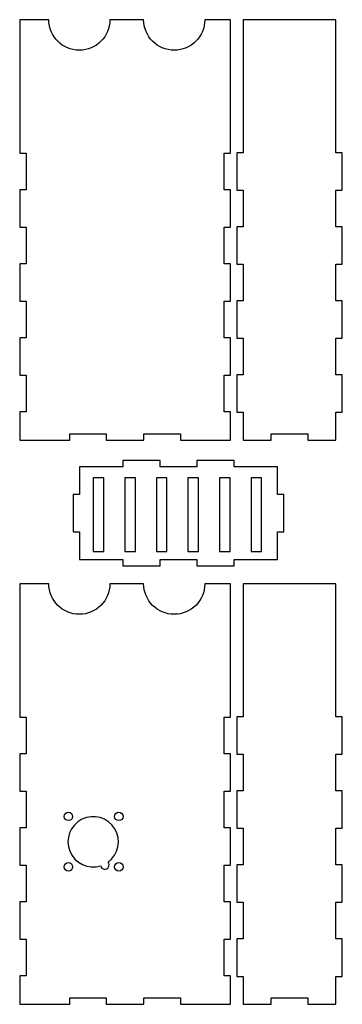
# Model space of a CAD drawing. Extents: x 0 to 153, y -92 to 376.
import ezdxf

# ---------------------------------------------------------------- set-up
doc = ezdxf.new("R2010")
doc.units = 0
for name, color, linetype in [('BACK_OUTSIDECUTPATH', 18, 'CONTINUOUS'), ('BOTTOM_OUTSIDECUTPATH', 18, 'CONTINUOUS'), ('DEFAULT', 18, 'CONTINUOUS'), ('LEFT_OUTSIDECUTPATH', 18, 'CONTINUOUS'), ('RIGHT_OUTSIDECUTPATH', 18, 'CONTINUOUS')]:
    doc.layers.add(name, color=color, linetype=linetype)

msp = doc.modelspace()

# ---------------------------------------------------------------- linework, layer by layer
at = {"layer": 'BACK_OUTSIDECUTPATH'}
for p, q in [((13.82, 376.4), (0, 376.4)), ((0, 376.4), (0, 312.89)), ((58.94, 376.4), (42.91, 376.4)), ((100.2, 376.4), (88.03, 376.4)), ((100.2, 312.89), (100.2, 376.4)), ((0, 312.89), (3, 312.89)), ((3, 312.89), (3, 295.46)), ((97.2, 295.46), (97.2, 312.89)), ((97.2, 312.89), (100.2, 312.89)), ((3, 295.46), (0, 295.46)), ((0, 295.46), (0, 277.64)), ((100.2, 295.46), (97.2, 295.46)), ((100.2, 277.64), (100.2, 295.46)), ((0, 277.64), (3, 277.64)), ((3, 277.64), (3, 260.21)), ((97.2, 260.21), (97.2, 277.64)), ((97.2, 277.64), (100.2, 277.64)), ((3, 260.21), (0, 260.21)), ((0, 260.21), (0, 242.39)), ((100.2, 260.21), (97.2, 260.21)), ((100.2, 242.39), (100.2, 260.21)), ((0, 242.39), (3, 242.39)), ((3, 242.39), (3, 224.96)), ((97.2, 224.96), (97.2, 242.39)), ((97.2, 242.39), (100.2, 242.39)), ((3, 224.96), (0, 224.96)), ((0, 224.96), (0, 207.14)), ((100.2, 224.96), (97.2, 224.96)), ((100.2, 207.14), (100.2, 224.96)), ((0, 207.14), (3, 207.14)), ((3, 207.14), (3, 189.71)), ((97.2, 189.71), (97.2, 207.14)), ((97.2, 207.14), (100.2, 207.14)), ((3, 189.71), (0, 189.71)), ((0, 189.71), (0, 176.2)), ((100.2, 189.71), (97.2, 189.71)), ((100.2, 176.2), (100.2, 189.71)), ((23.76, 176.2), (23.76, 179.2)), ((23.76, 179.2), (41.19, 179.2)), ((41.19, 179.2), (41.19, 176.2)), ((59.01, 176.2), (59.01, 179.2)), ((59.01, 179.2), (76.44, 179.2)), ((76.44, 179.2), (76.44, 176.2)), ((0, 176.2), (23.76, 176.2)), ((41.19, 176.2), (59.01, 176.2)), ((76.44, 176.2), (100.2, 176.2)), ((13.82, 107.87), (0, 107.87)), ((0, 107.87), (0, 44.35)), ((58.94, 107.87), (42.91, 107.87)), ((100.2, 107.87), (88.03, 107.87)), ((100.2, 44.35), (100.2, 107.87)), ((0, 44.35), (3, 44.35)), ((3, 44.35), (3, 26.93)), ((97.2, 26.93), (97.2, 44.35)), ((97.2, 44.35), (100.2, 44.35)), ((3, 26.93), (0, 26.93)), ((0, 26.93), (0, 9.1)), ((100.2, 26.93), (97.2, 26.93)), ((100.2, 9.1), (100.2, 26.93)), ((0, 9.1), (3, 9.1)), ((3, 9.1), (3, -8.32)), ((97.2, -8.32), (97.2, 9.1)), ((97.2, 9.1), (100.2, 9.1)), ((3, -8.32), (0, -8.32)), ((0, -8.32), (0, -26.15)), ((100.2, -8.32), (97.2, -8.32)), ((100.2, -26.15), (100.2, -8.32)), ((0, -26.15), (3, -26.15)), ((3, -26.15), (3, -43.57)), ((97.2, -43.57), (97.2, -26.15)), ((97.2, -26.15), (100.2, -26.15)), ((3, -43.57), (0, -43.57)), ((0, -43.57), (0, -61.4)), ((100.2, -43.57), (97.2, -43.57)), ((100.2, -61.4), (100.2, -43.57)), ((0, -61.4), (3, -61.4)), ((3, -61.4), (3, -78.82)), ((97.2, -78.82), (97.2, -61.4)), ((97.2, -61.4), (100.2, -61.4)), ((3, -78.82), (0, -78.82)), ((0, -78.82), (0, -92.33)), ((100.2, -78.82), (97.2, -78.82)), ((100.2, -92.33), (100.2, -78.82)), ((0, -92.33), (23.76, -92.33)), ((23.76, -92.33), (23.76, -89.33)), ((23.76, -89.33), (41.19, -89.33)), ((41.19, -89.33), (41.19, -92.33)), ((41.19, -92.33), (59.01, -92.33)), ((59.01, -92.33), (59.01, -89.33)), ((59.01, -89.33), (76.44, -89.33)), ((76.44, -89.33), (76.44, -92.33)), ((76.44, -92.33), (100.2, -92.33))]:
    msp.add_line(p, q, dxfattribs=at)
at = {"layer": 'BACK_OUTSIDECUTPATH', "extrusion": (0, 0, -1)}
for centre, end in [((-28.37, 376.4), 360), ((-73.48, 376.4), 0), ((-28.37, 107.87), 360), ((-73.48, 107.87), 0)]:
    msp.add_arc(centre, 14.54, 180, end, dxfattribs=at)
at = {"layer": 'BOTTOM_OUTSIDECUTPATH'}
msp.add_lwpolyline([(66.81, 116.41), (66.81, 119.41), (84.23, 119.41), (84.23, 116.41), (102.06, 116.41), (102.06, 119.41), (122.62, 119.41), (122.62, 132.6), (125.62, 132.6), (125.62, 150.43), (122.62, 150.43), (122.62, 163.61), (102.06, 163.61), (102.06, 166.61), (84.23, 166.61), (84.23, 163.61), (66.81, 163.61), (66.81, 166.61), (48.98, 166.61), (48.98, 163.61), (28.42, 163.61), (28.42, 150.43), (25.42, 150.43), (25.42, 132.6), (28.42, 132.6), (28.42, 119.41), (48.98, 119.41), (48.98, 116.41)], close=True, dxfattribs=at)
at = {"layer": 'DEFAULT'}
for points in [[(35.01, 123.27), (40.01, 123.27), (40.01, 158.27), (35.01, 158.27)], [(50.01, 123.27), (55.01, 123.27), (55.01, 158.27), (50.01, 158.27)], [(65.01, 123.27), (70.01, 123.27), (70.01, 158.27), (65.01, 158.27)], [(80.01, 123.27), (85.01, 123.27), (85.01, 158.27), (80.01, 158.27)], [(95.01, 123.27), (100.01, 123.27), (100.01, 158.27), (95.01, 158.27)], [(110.01, 123.27), (115.01, 123.27), (115.01, 158.27), (110.01, 158.27)]]:
    msp.add_lwpolyline(points, close=True, dxfattribs=at)
for centre in [(23.15, -2.9), (47.15, -2.9), (23.15, -26.9), (47.15, -26.9)]:
    msp.add_circle(centre, 2, dxfattribs=at)
for centre, radius, start, end in [((34.95, -14.98), 12, 305.9694, 287.3958), ((40.49, -26.01), 2, 192.2083, 41.1568)]:
    msp.add_arc(centre, radius, start, end, dxfattribs=at)
at = {"layer": 'LEFT_OUTSIDECUTPATH'}
msp.add_lwpolyline([(119.59, -92.33), (119.59, -89.33), (137.01, -89.33), (137.01, -92.33), (150.4, -92.33), (150.4, -79.02), (153.4, -79.02), (153.4, -61.2), (150.4, -61.2), (150.4, -43.77), (153.4, -43.77), (153.4, -25.95), (150.4, -25.95), (150.4, -8.52), (153.4, -8.52), (153.4, 9.3), (150.4, 9.3), (150.4, 26.73), (153.4, 26.73), (153.4, 44.55), (150.4, 44.55), (150.4, 107.87), (106.2, 107.87), (106.2, 44.55), (103.2, 44.55), (103.2, 26.73), (106.2, 26.73), (106.2, 9.3), (103.2, 9.3), (103.2, -8.52), (106.2, -8.52), (106.2, -25.95), (103.2, -25.95), (103.2, -43.77), (106.2, -43.77), (106.2, -61.2), (103.2, -61.2), (103.2, -79.02), (106.2, -79.02), (106.2, -92.33)], close=True, dxfattribs=at)
at = {"layer": 'RIGHT_OUTSIDECUTPATH'}
msp.add_lwpolyline([(119.59, 176.2), (119.59, 179.2), (137.01, 179.2), (137.01, 176.2), (150.4, 176.2), (150.4, 189.51), (153.4, 189.51), (153.4, 207.34), (150.4, 207.34), (150.4, 224.76), (153.4, 224.76), (153.4, 242.59), (150.4, 242.59), (150.4, 260.01), (153.4, 260.01), (153.4, 277.84), (150.4, 277.84), (150.4, 295.26), (153.4, 295.26), (153.4, 313.09), (150.4, 313.09), (150.4, 376.4), (106.2, 376.4), (106.2, 313.09), (103.2, 313.09), (103.2, 295.26), (106.2, 295.26), (106.2, 277.84), (103.2, 277.84), (103.2, 260.01), (106.2, 260.01), (106.2, 242.59), (103.2, 242.59), (103.2, 224.76), (106.2, 224.76), (106.2, 207.34), (103.2, 207.34), (103.2, 189.51), (106.2, 189.51), (106.2, 176.2)], close=True, dxfattribs=at)

doc.saveas('drawing.dxf')
